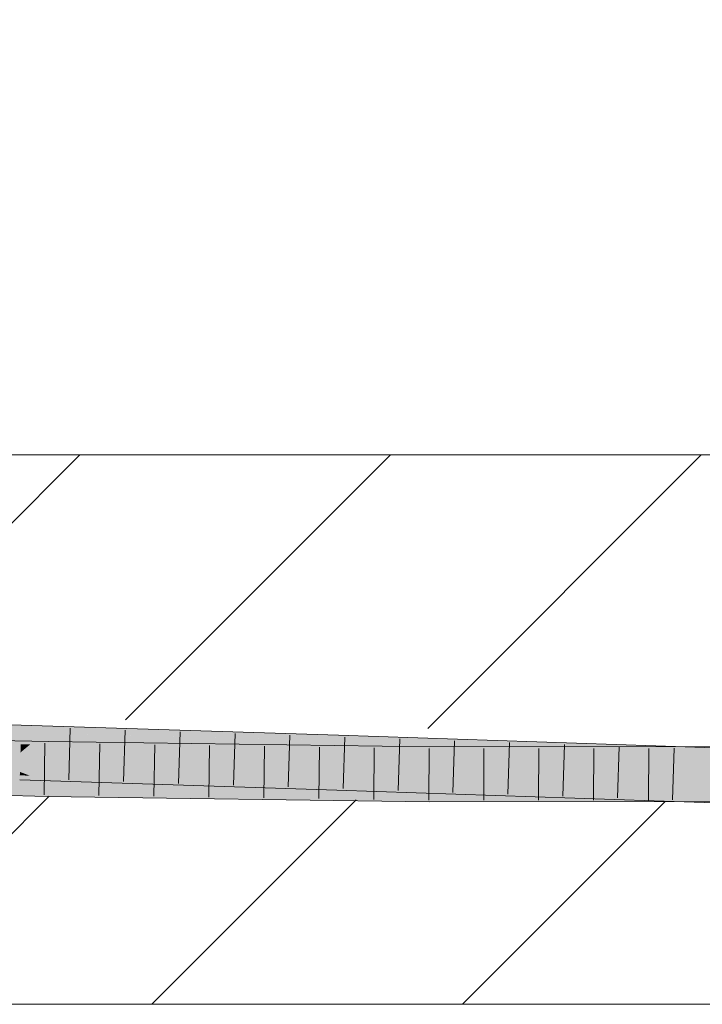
# Model space of a CAD drawing. Extents: x -620 to 300, y 62 to 1112.
# Tile 161 of 256: x 214.19 to 217.3, y 718.88 to 723.36. Entities that reach past the tile are written whole.
import ezdxf
from ezdxf.lldxf.tags import DXFTag

# ---------------------------------------------------------------- set-up
doc = ezdxf.new("R2010")
doc.units = 0
doc.layers.get('0').update_dxf_attribs({"lineweight": 13})
for name, color, linetype, lineweight, true_color in [('E_Detail_Beschriftung', 7, 'Continuous', 13, 0x009900), ('E_Detail_Wandschraffur', 7, 'Continuous', 5, 0xc0c0c0), ('E_Leerrohr 25-A06G9SFR8I', 7, 'Continuous', 9, 0xff8000), ('E_Leerrohr 25-Shading', 7, 'Continuous', 9, 0xff8000)]:
    doc.layers.add(name, color=color, linetype=linetype, lineweight=lineweight, true_color=true_color)
doc.layers.add('E_Detail_Linie_Text_Bem', color=7, linetype='Continuous', lineweight=13)
doc.styles.get("Standard").update_dxf_attribs({"font": 'ARIALN.TTF'})
tags = doc.linetypes.add('fein_strichliert', pattern=[4, 1, -2, 1]).pattern_tags.tags
tags[8:9] = [DXFTag(74, 4), DXFTag(75, 0), DXFTag(340, '0'), DXFTag(46, 0.0), DXFTag(50, 0.0), DXFTag(44, 0.0), DXFTag(45, 0.0)]
tags[6:7] = [DXFTag(74, 4), DXFTag(75, 0), DXFTag(340, '0'), DXFTag(46, 0.0), DXFTag(50, 0.0), DXFTag(44, 0.0), DXFTag(45, 0.0)]
tags[4:5] = [DXFTag(74, 4), DXFTag(75, 0), DXFTag(340, '0'), DXFTag(46, 0.0), DXFTag(50, 0.0), DXFTag(44, 0.0), DXFTag(45, 0.0)]

# ---------------------------------------------------------------- blocks, each defined once
blk = doc.blocks.new('Shading-A06G9S0U8I', base_point=(171.703, 717.8628))
at = {"layer": 'E_Leerrohr 25-Shading', "color": 43, "true_color": 0xd7ab7f}
for points in [[(212.7703, 720.1492), (214.1954, 720.113), (212.7706, 720.1646), (214.1959, 720.1279)], [(214.1959, 720.1279), (214.1965, 720.1495), (212.7706, 720.1646), (212.771, 720.1857)], [(212.7035, 720.0764), (214.3198, 720.0744), (212.7044, 720.113)], [(214.1959, 720.1279), (214.1954, 720.113), (214.7491, 720.1093)], [(214.2956, 720.1097), (214.7764, 720.1083), (214.1954, 720.113), (214.7491, 720.1093)], [(215.5551, 720.1061), (214.1965, 720.1495), (214.7491, 720.1093), (214.1959, 720.1279)], [(215.6408, 720.1034), (214.9736, 720.1078), (215.64, 720.0782), (214.2956, 720.1097)], [(215.5112, 720.0812), (214.2956, 720.1097), (215.6399, 720.0767), (215.6396, 720.0668)], [(214.7764, 720.1083), (214.9736, 720.1078), (214.7491, 720.1093)], [(215.5551, 720.1061), (214.7491, 720.1093), (214.9736, 720.1078)], [(214.3198, 720.0744), (212.7035, 720.0764), (214.3198, 720.0741), (212.8701, 720.0724)], [(212.8701, 720.0724), (214.3193, 720.0484), (214.3198, 720.0741)], [(213.183, 720.0672), (212.8701, 720.0724), (214.3191, 720.0378)], [(214.3193, 720.0484), (213.183, 720.0672), (214.3191, 720.0378)], [(216.0559, 720.0341), (216.056, 720.0499), (214.3193, 720.0484), (214.3198, 720.0744)], [(214.9736, 720.1078), (215.6408, 720.1034), (215.5551, 720.1061)], [(215.64, 720.0782), (215.5112, 720.0812), (215.6399, 720.0767)], [(217.0842, 720.0197), (216.2644, 720.0529), (215.6396, 720.0668), (215.6399, 720.0767)], [(217.0842, 720.0197), (215.6396, 720.0668), (216.7672, 720.0286)], [(216.2644, 720.0529), (215.64, 720.0782), (215.6399, 720.0767)], [(217.085, 720.0419), (217.0854, 720.0544), (215.64, 720.0782), (215.6408, 720.1034)], [(217.0844, 720.0242), (217.085, 720.0419), (216.2644, 720.0529), (215.64, 720.0782)], [(215.8219, 720.0193), (214.3193, 720.0484), (215.56, 720.0203), (214.3191, 720.0378)], [(216.0559, 720.0341), (214.3193, 720.0484), (216.0558, 720.0184), (215.8219, 720.0193)], [(216.0558, 720.0148), (215.8219, 720.0193), (215.56, 720.0203)], [(215.8099, 720.0175), (215.56, 720.0203), (216.0557, 720.0132)], [(216.0558, 720.0184), (217.2791, 720.0398), (216.0559, 720.0341)], [(216.0558, 720.0184), (217.014, 720.0222), (217.2791, 720.0398), (217.2789, 720.028)], [(216.7299, 720.016), (217.014, 720.0222), (216.0558, 720.0148), (216.0558, 720.0184)], [(216.0559, 720.0341), (217.2791, 720.0398), (216.056, 720.0499), (217.2792, 720.051)], [(217.0844, 720.0242), (216.2644, 720.0529), (216.9819, 720.0256)], [(216.2644, 720.0529), (217.0842, 720.0197), (217.0843, 720.0217)], [(216.7299, 720.016), (217.1865, 720.0179), (217.014, 720.0222), (217.1866, 720.0229)], [(216.7672, 720.0286), (217.0842, 720.0178), (217.0842, 720.0197)], [(217.0843, 720.0217), (217.0844, 720.0242), (216.9819, 720.0256)], [(217.014, 720.0222), (217.2788, 720.0233), (217.2789, 720.028)], [(217.0843, 720.0217), (217.0842, 720.0197), (217.3092, 720.0139)], [(217.0842, 720.0197), (217.0842, 720.0178), (218.5108, 719.9829), (218.5105, 719.973)], [(217.3092, 720.0139), (218.2208, 720.0104), (217.0843, 720.0217), (217.0844, 720.0242)], [(217.0844, 720.0242), (217.1946, 720.0229), (217.085, 720.0419), (217.1949, 720.0394)], [(217.085, 720.0419), (217.1949, 720.0394), (217.0854, 720.0544), (217.195, 720.051)], [(217.1865, 720.0179), (217.9672, 720.0211), (217.1866, 720.0229), (217.9672, 720.0259)], [(217.1946, 720.0229), (218.2208, 720.0104), (217.1949, 720.0394), (218.5115, 720.0092)], [(217.1949, 720.0394), (218.5115, 720.0092), (217.195, 720.051), (218.5115, 720.0096)], [(217.9672, 720.0211), (217.2787, 720.0182), (217.9673, 720.0182), (217.2787, 720.017)], [(217.2788, 720.0233), (217.9672, 720.0259), (217.2789, 720.028), (217.9672, 720.043)], [(217.2789, 720.028), (217.9672, 720.043), (217.2791, 720.0398)], [(217.2791, 720.0398), (217.9672, 720.043), (217.2792, 720.051), (217.9672, 720.0517)], [(216.0558, 720.0148), (215.8099, 720.0175), (216.0557, 720.0132)], [(215.8219, 720.0193), (216.0558, 720.0148), (216.0558, 720.0184)], [(217.1865, 720.0168), (216.0558, 720.0148), (217.1864, 720.0143), (216.0557, 720.0132)], [(217.1865, 720.0179), (216.7299, 720.016), (217.1865, 720.0168)], [(217.9673, 720.0182), (217.1865, 720.0168), (217.9673, 720.0151), (217.1864, 720.0143)], [(217.2787, 720.017), (217.2787, 720.0182), (217.1865, 720.0168), (217.1865, 720.0179)], [(212.7661, 719.9358), (214.1893, 719.8997), (212.7664, 719.9523), (214.1893, 719.9009)], [(212.7664, 719.9523), (214.1893, 719.9009), (212.7667, 719.9665), (214.1899, 719.9208)], [(212.7667, 719.9665), (214.1899, 719.9208), (212.7668, 719.9724), (214.1903, 719.9328)], [(214.1903, 719.9328), (214.1904, 719.9362), (212.7668, 719.9724)], [(214.1899, 719.9208), (214.2355, 719.919), (214.1903, 719.9328), (214.2002, 719.9324)], [(214.2002, 719.9324), (214.1904, 719.9362), (214.1903, 719.9328)], [(215.6335, 719.8813), (215.6337, 719.8882), (214.2002, 719.9324), (214.1904, 719.9362)], [(215.6337, 719.8882), (215.6338, 719.8901), (214.1904, 719.9362)], [(214.2002, 719.9324), (214.2355, 719.919), (215.6335, 719.8813), (215.6329, 719.8631)], [(212.6991, 719.8997), (212.8202, 719.8945), (214.3158, 719.861), (214.3157, 719.8574)], [(212.8202, 719.8945), (213.5057, 719.8652), (214.3157, 719.8574), (214.3155, 719.8461)], [(214.1893, 719.9009), (214.2948, 719.8963), (214.1899, 719.9208), (214.2355, 719.919)], [(214.1893, 719.8997), (214.2948, 719.8963), (214.1893, 719.9009)], [(214.2355, 719.919), (214.2948, 719.8963), (215.6329, 719.8631), (215.6326, 719.8535)], [(215.6335, 719.8813), (215.9476, 719.8693), (215.6337, 719.8882), (215.6978, 719.8859)], [(215.6978, 719.8859), (215.6338, 719.8901), (215.6337, 719.8882)], [(217.0783, 719.8366), (217.0784, 719.8405), (215.6978, 719.8859), (215.6338, 719.8901)], [(217.0784, 719.8405), (217.0784, 719.8411), (215.6338, 719.8901)], [(215.6978, 719.8859), (215.9476, 719.8693), (217.0783, 719.8366), (217.0779, 719.8262)], [(214.3154, 719.8424), (214.3155, 719.8461), (212.7711, 719.8825), (212.771, 719.8826)], [(212.7711, 719.8825), (212.7997, 719.8757), (214.3154, 719.8424), (214.3152, 719.8298)], [(212.7997, 719.8757), (212.8702, 719.8589), (214.3152, 719.8298), (214.3151, 719.8245)], [(214.3152, 719.8298), (215.5592, 719.8068), (214.3154, 719.8424), (214.9503, 719.8334)], [(214.3154, 719.8424), (214.9503, 719.8334), (214.3155, 719.8461), (214.785, 719.8406)], [(214.3155, 719.8463), (214.7605, 719.8417), (214.3157, 719.8574), (214.4373, 719.8558)], [(214.3155, 719.8461), (214.785, 719.8406), (214.3155, 719.8463), (214.7605, 719.8417)], [(214.4373, 719.8558), (214.3158, 719.861), (214.3157, 719.8574)], [(216.0546, 719.8346), (216.0546, 719.8365), (214.4373, 719.8558), (214.3158, 719.861)], [(214.7605, 719.8417), (216.0546, 719.8281), (214.4373, 719.8558), (216.0546, 719.8346)], [(216.0546, 719.8256), (216.0546, 719.8281), (214.785, 719.8406), (214.7605, 719.8417)], [(214.785, 719.8406), (214.9503, 719.8334), (216.0546, 719.8256), (216.0545, 719.8177)], [(215.6326, 719.8535), (216.7642, 719.8151), (215.6329, 719.8631)], [(215.6329, 719.8631), (216.7642, 719.8151), (215.6335, 719.8813), (215.9476, 719.8693)], [(215.9476, 719.8693), (216.7642, 719.8151), (217.0779, 719.8262), (217.0772, 719.8045)], [(217.0783, 719.8366), (218.5054, 719.79), (217.0784, 719.8405), (218.5056, 719.7959)], [(217.0784, 719.8405), (217.1917, 719.837), (217.0784, 719.8411), (217.1917, 719.8376)], [(214.3151, 719.8245), (215.5592, 719.8068), (214.3152, 719.8298)], [(214.9503, 719.8334), (215.5592, 719.8068), (216.0545, 719.8177), (216.0544, 719.7999)], [(217.1832, 719.8223), (216.0545, 719.8177), (217.1829, 719.801), (216.0544, 719.7999)], [(217.1834, 719.8329), (216.0546, 719.8256), (217.1832, 719.8223), (216.0545, 719.8177)], [(216.0546, 719.8283), (216.0546, 719.8281), (217.1835, 719.8375), (217.1835, 719.8369)], [(216.0546, 719.8283), (217.1835, 719.8375), (216.0546, 719.8346), (216.4982, 719.8369)], [(216.0546, 719.8281), (216.0546, 719.8256), (217.1835, 719.8369), (217.1835, 719.8367)], [(216.4982, 719.8369), (216.0546, 719.8365), (216.0546, 719.8346)], [(217.1835, 719.8367), (216.0546, 719.8256), (217.1834, 719.8329)], [(217.0772, 719.8045), (218.5046, 719.7598), (217.0779, 719.8262), (218.505, 719.7762)], [(217.0779, 719.8262), (218.505, 719.7762), (217.0783, 719.8366), (218.5054, 719.79)], [(217.2756, 719.8226), (217.1832, 719.8223), (217.2753, 719.801), (217.1829, 719.801)], [(217.2758, 719.8334), (217.1834, 719.8329), (217.2756, 719.8226), (217.1832, 719.8223)], [(217.2758, 719.8334), (217.2758, 719.8376), (217.1834, 719.8329), (217.1835, 719.8367)], [(217.1835, 719.8367), (217.2758, 719.8376), (217.1835, 719.8369)], [(217.1835, 719.8369), (217.2758, 719.8376), (217.1835, 719.8375)], [(217.1917, 719.837), (218.5056, 719.7959), (217.1917, 719.8376), (218.5056, 719.7963)], [(217.2753, 719.801), (217.9676, 719.8017), (217.2756, 719.8226), (217.9675, 719.8254)], [(217.2756, 719.8226), (217.9675, 719.8254), (217.2758, 719.8334), (217.9675, 719.8379)], [(217.2758, 719.8376), (217.2758, 719.8334), (217.9675, 719.8383), (217.9675, 719.8379)]]:
    blk.add_solid(points, dxfattribs=at)
at = {"layer": 'E_Leerrohr 25-Shading', "color": 31, "true_color": 0xfabd7f}
for points in [[(212.7695, 720.1095), (212.7689, 720.0751), (214.1954, 720.11), (214.194, 720.0619)], [(214.1954, 720.11), (214.1954, 720.113), (212.7695, 720.1095), (212.7703, 720.1492)], [(214.1954, 720.11), (214.194, 720.0619), (214.2956, 720.1097), (214.2372, 720.0613)], [(214.2956, 720.1097), (214.1954, 720.113), (214.1954, 720.11)], [(214.2956, 720.1097), (214.2372, 720.0613), (215.6396, 720.0668), (215.6389, 720.0438)], [(214.194, 720.0619), (212.7689, 720.0751), (214.1931, 720.0328), (212.7686, 720.0608)], [(212.8701, 720.0724), (212.8006, 720.0377), (214.3191, 720.0378), (214.3189, 720.0247)], [(216.7672, 720.0286), (215.6396, 720.0668), (215.6389, 720.0438)], [(214.1904, 719.9362), (214.1929, 720.0246), (212.7668, 719.9724), (212.7686, 720.0608)], [(212.7686, 720.0608), (214.1929, 720.0246), (214.1931, 720.0328)], [(214.3189, 720.0247), (212.8006, 720.0377), (214.3183, 719.9944), (212.7723, 720.0236)], [(214.3183, 719.9944), (212.7723, 720.0236), (214.3181, 719.9854), (212.7723, 720.0235)], [(215.6338, 719.8901), (215.6367, 719.9785), (214.1904, 719.9362), (214.1929, 720.0246)], [(214.1931, 720.0328), (214.1929, 720.0246), (214.2026, 720.0327)], [(215.6374, 719.9998), (214.2026, 720.0327), (215.6369, 719.9832), (214.1929, 720.0246)], [(214.1929, 720.0246), (215.6367, 719.9785), (215.6369, 719.9832)], [(214.2372, 720.0613), (214.194, 720.0619), (214.2026, 720.0327), (214.1931, 720.0328)], [(215.6389, 720.0438), (214.2372, 720.0613), (215.6374, 719.9998), (214.2026, 720.0327)], [(214.3189, 720.0247), (214.3183, 719.9944), (215.56, 720.0203), (214.9516, 719.9855)], [(215.56, 720.0203), (214.3191, 720.0378), (214.3189, 720.0247)], [(215.56, 720.0203), (214.9516, 719.9855), (216.0557, 720.0132), (216.0555, 719.9702)], [(215.6389, 720.0438), (215.6374, 719.9998), (216.7672, 720.0286), (215.9505, 719.9924)], [(216.7672, 720.0286), (215.9505, 719.9924), (217.0842, 720.0178), (217.0825, 719.9653)], [(214.3158, 719.861), (214.3174, 719.9494), (212.6991, 719.8997), (212.7013, 719.988)], [(214.3174, 719.9494), (214.3176, 719.9584), (212.7013, 719.988), (212.9627, 719.9876)], [(212.9627, 719.9876), (214.3181, 719.9854), (212.757, 720.0159), (213.5079, 720.0054)], [(214.3176, 719.9584), (214.3181, 719.9854), (212.9627, 719.9876)], [(214.7621, 719.9747), (214.3181, 719.985), (214.4389, 719.9564), (214.3176, 719.9584)], [(214.9516, 719.9855), (214.3183, 719.9944), (214.7864, 719.9761), (214.3181, 719.9854)], [(214.7864, 719.9761), (214.3181, 719.9854), (214.7621, 719.9747), (214.3181, 719.985)], [(216.0553, 719.9449), (214.7621, 719.9747), (216.0552, 719.9293), (214.4389, 719.9564)], [(216.0554, 719.951), (214.7864, 719.9761), (216.0553, 719.9449), (214.7621, 719.9747)], [(216.0555, 719.9702), (214.9516, 719.9855), (216.0554, 719.951), (214.7864, 719.9761)], [(217.0784, 719.8411), (217.0813, 719.9294), (215.6338, 719.8901), (215.6367, 719.9785)], [(215.6369, 719.9832), (215.6367, 719.9785), (215.7007, 719.9813)], [(217.0817, 719.9403), (215.7007, 719.9813), (217.0813, 719.9308), (215.6367, 719.9785)], [(215.6367, 719.9785), (217.0813, 719.9294), (217.0813, 719.9308)], [(215.9505, 719.9924), (215.6374, 719.9998), (215.7007, 719.9813), (215.6369, 719.9832)], [(217.0825, 719.9653), (215.9505, 719.9924), (217.0817, 719.9403), (215.7007, 719.9813)], [(216.0555, 719.9702), (217.1864, 720.0143), (216.0557, 720.0132)], [(217.1864, 720.0143), (216.0555, 719.9702), (217.2786, 720.0106), (217.2778, 719.9623)], [(217.0842, 720.0178), (217.0825, 719.9653), (217.1945, 720.014), (217.1937, 719.9628)], [(218.5104, 719.9687), (218.5105, 719.973), (217.0842, 720.0178)], [(217.1864, 720.0143), (217.9673, 719.9822), (217.1945, 720.0143), (217.9673, 719.9849)], [(217.1937, 719.9628), (218.5094, 719.9332), (217.1945, 720.014), (218.5104, 719.9687)], [(217.9673, 719.9849), (217.9673, 720.0151), (217.1945, 720.0143)], [(217.2778, 719.9623), (217.9673, 719.9579), (217.2786, 720.0106), (217.9673, 719.9822)], [(216.0546, 719.8365), (216.0552, 719.9249), (214.3158, 719.861), (214.3174, 719.9494)], [(214.3176, 719.9584), (214.3174, 719.9494), (214.4389, 719.9564)], [(214.4389, 719.9564), (214.3174, 719.9494), (216.0552, 719.9293), (216.0552, 719.9249)], [(217.185, 719.926), (216.0553, 719.9445), (216.4991, 719.9253), (216.0552, 719.9293)], [(216.0553, 719.9449), (217.185, 719.9274), (216.0554, 719.951), (217.1852, 719.9373)], [(217.2773, 719.926), (216.0553, 719.9449), (217.185, 719.926), (216.0553, 719.9445)], [(217.1856, 719.9629), (216.0555, 719.9702), (217.1852, 719.9373), (216.0554, 719.951)], [(218.5085, 719.8998), (217.0817, 719.9403), (218.5081, 719.8857), (217.0813, 719.9308)], [(217.1931, 719.9273), (217.0813, 719.9308), (217.1931, 719.926), (217.0813, 719.9294)], [(217.0825, 719.9653), (217.0817, 719.9403), (218.5094, 719.9332), (218.5085, 719.8998)], [(217.185, 719.9274), (217.2773, 719.926), (217.1852, 719.9373), (217.2774, 719.9362)], [(217.2774, 719.9362), (217.2778, 719.9623), (217.1852, 719.9373), (217.1856, 719.9629)], [(217.2773, 719.926), (217.9674, 719.9277), (217.2774, 719.9362)], [(217.9673, 719.9579), (217.2778, 719.9623), (217.9674, 719.9277), (217.2774, 719.9362)], [(216.4991, 719.9253), (216.0552, 719.9249), (216.4982, 719.8369), (216.0546, 719.8365)], [(216.0552, 719.9293), (216.0552, 719.9249), (216.4991, 719.9253)], [(217.185, 719.926), (216.4991, 719.9253), (217.1835, 719.8375), (216.4982, 719.8369)], [(218.5056, 719.7963), (218.508, 719.8847), (217.0784, 719.8411), (217.0813, 719.9294)], [(217.1835, 719.8375), (217.2758, 719.8376), (217.185, 719.926), (217.2773, 719.926)], [(217.2772, 719.9247), (217.1931, 719.9273), (217.1931, 719.926)], [(218.508, 719.8847), (218.5081, 719.8857), (217.1931, 719.926), (217.2772, 719.9247)], [(217.2772, 719.9244), (217.2758, 719.8376), (217.9674, 719.913), (217.9675, 719.8383)], [(217.9674, 719.9153), (217.2773, 719.926), (217.9674, 719.913), (217.2772, 719.9244)], [(217.9674, 719.9277), (217.2773, 719.926), (217.9674, 719.9267)], [(217.2773, 719.926), (217.9674, 719.9153), (217.9674, 719.9267)]]:
    blk.add_solid(points, dxfattribs=at)
blk = doc.blocks.new('Referenz-A06G9SFX8I')
at = {"layer": 'E_Detail_Linie_Text_Bem', "linetype": 'Continuous', "ltscale": 0.13}
for p, q in [((189.8384, 721.3785), (249.8165, 721.3785)), ((249.8165, 718.8785), (201.8384, 718.8785))]:
    blk.add_line(p, q, dxfattribs=at)
at = {"layer": 'E_Detail_Wandschraffur', "linetype": 'ByBlock', "ltscale": 0.13}
for p, q in [((213.2847, 720.2006), (214.4627, 721.3785)), ((216.0471, 720.1345), (217.2911, 721.3785)), ((214.7911, 718.8785), (215.7211, 719.8085))]:
    blk.add_line(p, q, dxfattribs=at)
at = {"layer": 'E_Detail_Wandschraffur', "linetype": 'fein_strichliert', "ltscale": 0.13}
for p, q in [((214.6713, 720.1729), (215.8769, 721.3785)), ((213.3769, 718.8785), (214.3241, 719.8257)), ((216.2053, 718.8785), (217.128, 719.8012))]:
    blk.add_line(p, q, dxfattribs=at)
at = {"layer": 'E_Leerrohr 25-A06G9SFR8I', "linetype": 'Continuous', "ltscale": 0.13}
for p, q in [((214.1965, 720.1495), (212.771, 720.1857)), ((214.3198, 720.0744), (212.7044, 720.113)), ((215.6408, 720.1034), (214.1965, 720.1495)), ((214.4197, 720.1349), (214.4128, 719.9)), ((214.6697, 720.1269), (214.6626, 719.892)), ((214.9196, 720.1189), (214.9124, 719.884)), ((215.1696, 720.1109), (215.1622, 719.8761)), ((214.3045, 720.0673), (214.3001, 719.8323)), ((216.056, 720.0498), (214.3198, 720.0744)), ((215.4195, 720.103), (215.412, 719.8681)), ((217.0854, 720.0544), (215.6408, 720.1034)), ((215.6695, 720.0949), (215.6617, 719.86)), ((215.9193, 720.0864), (215.9116, 719.8516)), ((216.1692, 720.078), (216.1615, 719.8431)), ((216.419, 720.0695), (216.4113, 719.8346)), ((214.5543, 720.0636), (214.5502, 719.8286)), ((214.804, 720.06), (214.8004, 719.8251)), ((215.0538, 720.0565), (215.0506, 719.8215)), ((215.3036, 720.053), (215.3008, 719.818)), ((215.5533, 720.0495), (215.551, 719.8145)), ((215.8031, 720.0459), (215.8012, 719.8109)), ((216.0528, 720.0424), (216.0514, 719.8074)), ((217.9672, 720.0517), (216.056, 720.0498)), ((216.3027, 720.0426), (216.3015, 719.8076)), ((216.5526, 720.0428), (216.5516, 719.8078)), ((216.6689, 720.061), (216.6612, 719.8261)), ((216.8025, 720.0431), (216.8017, 719.8081)), ((216.9187, 720.0525), (216.9111, 719.8177)), ((217.0524, 720.0433), (217.0518, 719.8083)), ((218.5115, 720.0096), (217.0854, 720.0544)), ((217.1686, 720.0443), (217.161, 719.8094)), ((215.6326, 719.8535), (214.1893, 719.8996)), ((214.3151, 719.8244), (212.6982, 719.8631)), ((217.0772, 719.8045), (215.6326, 719.8535)), ((216.0544, 719.7998), (214.3151, 719.8244)), ((217.9676, 719.8017), (216.0544, 719.7998)), ((218.5046, 719.7597), (217.0772, 719.8045))]:
    blk.add_line(p, q, dxfattribs=at)
at = {"layer": 'E_Detail_Beschriftung', "linetype": 'Continuous', "ltscale": 0.13, "insert": (206.3778, 723.2393), "char_height": 1.4, "attachment_point": 1}
blk.add_mtext('{\\fArial Narrow;Rohdecke}', dxfattribs=at)

msp = doc.modelspace()

# ---------------------------------------------------------------- block references
at = {"color": 8, "lineweight": 25, "ltscale": 0.25, "true_color": 0x808080}
msp.add_blockref('Referenz-A06G9SFX8I', (0, 0), dxfattribs=at)
msp.add_blockref('Shading-A06G9S0U8I', (171.703, 717.8628))

doc.saveas('drawing.dxf')
